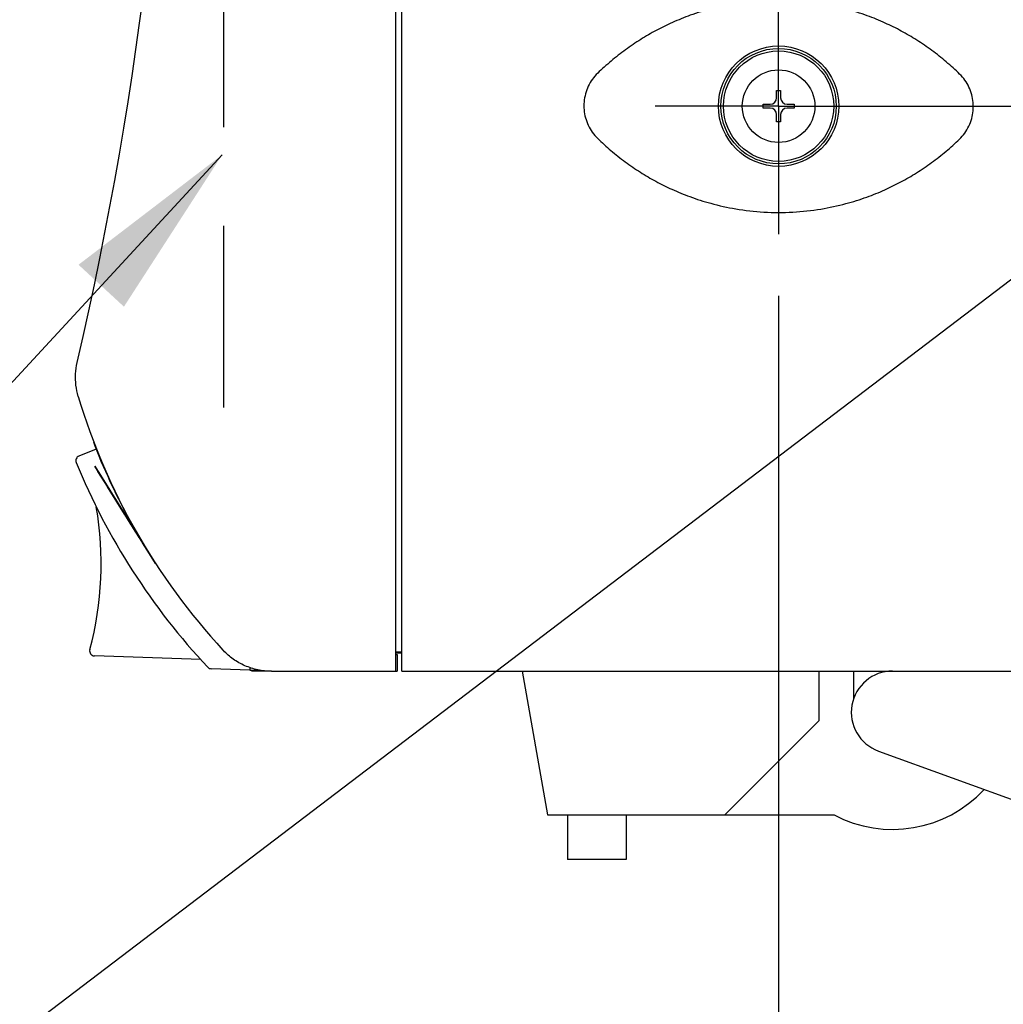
# Model space of a CAD drawing. Header units: inches. Extents: x 0 to 34, y 0 to 22.
# Tile 28 of 72: x 14.5 to 15.5, y 14.1 to 15.1. Entities that reach past the tile are written whole.
import ezdxf

# ---------------------------------------------------------------- set-up
doc = ezdxf.new("R2010")
doc.units = ezdxf.units.IN
doc.header["$LTSCALE"] = 1.87
doc.header["$MEASUREMENT"] = 0
doc.linetypes.add('CENTER', pattern=[0.6, 0.375, -0.075, 0.075, -0.075])
doc.linetypes.add('PHANTOM', pattern=[0.8, 0.45, -0.05, 0.1, -0.05, 0.1, -0.05])
doc.layers.get('0').update_dxf_attribs({"linetype": 'CONTINUOUS'})
for name, color, linetype in [('DATUMCURVES', 7, 'CONTINUOUS'), ('DEFAULT_1', 7, 'CENTER'), ('DETAIL', 7, 'CONTINUOUS'), ('DIMENSIONS', 7, 'CONTINUOUS')]:
    doc.layers.add(name, color=color, linetype=linetype)
doc.styles.get("Standard").update_dxf_attribs({"font": 'txt', "width": 0.8})
doc.dimstyles.new('DIMSTYLE_2', dxfattribs={"dimtxt": 0.125, "dimasz": 0.18, "dimexe": 0.18, "dimexo": 0.0625, "dimgap": 0.09, "dimtad": 0, "dimtih": 1, "dimtoh": 1, "dimdec": 3, "dimlfac": 3, "dimzin": 4, "dimdsep": 46, "dimtxsty": 'STANDARD', "dimblk": '_FILLED', "dimblk1": '_FILLED', "dimblk2": '_FILLED', "dimcen": 0.09, "dimadec": 0, "dimazin": 0, "dimtp": 0.001, "dimtm": 0.001, "dimtfac": 1, "dimtdec": 3, "dimtofl": 0, "dimtmove": 0, "dimatfit": 3, "dimldrblk": '_FILLED', "dimfxl": 1, "dimtolj": 1, "dimtzin": 4, "dimarcsym": 0})

# ---------------------------------------------------------------- blocks, each defined once
blk = doc.blocks.new('_FILLED')
at = {"color": 0, "linetype": 'BYBLOCK'}
blk.add_solid([(0, 0), (-1, 0.1736), (-1, -0.1736)], dxfattribs=at)
blk = doc.blocks.new('*D13')
at = {"layer": 'DIMENSIONS', "color": 2, "linetype": 'CONTINUOUS'}
for p, q in [((15.88138, 15.08703), (15.88138, 11.86678)), ((15.27371, 14.81138), (15.27371, 11.86678)), ((15.27371, 11.99178), (14.86682, 11.99178)), ((15.88138, 11.99178), (16.24138, 11.99178))]:
    blk.add_line(p, q, dxfattribs=at)
at = {"layer": 'DIMENSIONS', "color": 2, "linetype": 'CONTINUOUS', "xscale": 0.18, "yscale": 0.18, "zscale": 0.18}
blk.add_blockref('_FILLED', (15.27371, 11.99178), dxfattribs=at)
at = {"layer": 'DIMENSIONS', "color": 2, "linetype": 'CONTINUOUS', "xscale": 0.18, "yscale": 0.18, "zscale": 0.18, "rotation": 180}
blk.add_blockref('_FILLED', (15.88138, 11.99178), dxfattribs=at)
at = {"layer": 'DIMENSIONS', "color": 2, "linetype": 'CONTINUOUS', "width": 0.8}
for s, p in [('[', (14.20432, 11.92928)), (']', (14.70432, 11.92928)), ('1.823', (13.57932, 11.92928)), ('46.3', (14.30432, 11.92928))]:
    blk.add_text(s, height=0.125, dxfattribs=at).set_placement(p)
blk = doc.blocks.new('*D14')
at = {"layer": 'DIMENSIONS', "color": 2, "linetype": 'CONTINUOUS'}
for p, q in [((13.13671, 15.90085), (13.13671, 16.26085)), ((15.68223, 15.90085), (13.01171, 15.90085)), ((15.68223, 15.28619), (13.01171, 15.28619)), ((13.13671, 15.28619), (13.13671, 14.92619))]:
    blk.add_line(p, q, dxfattribs=at)
at = {"layer": 'DIMENSIONS', "color": 2, "linetype": 'CONTINUOUS', "xscale": 0.18, "yscale": 0.18, "zscale": 0.18}
for p, rotation in [((13.13671, 15.90085), 270), ((13.13671, 15.28619), 90)]:
    blk.add_blockref('_FILLED', p, dxfattribs=dict(at, rotation=rotation))
at = {"layer": 'DIMENSIONS', "color": 2, "linetype": 'CONTINUOUS', "width": 0.8}
for s, p in [('1.844', (12.78671, 15.65797)), ('[', (12.78671, 15.47047)), ('46.84', (12.88671, 15.47047)), (']', (13.38671, 15.47047))]:
    blk.add_text(s, height=0.125, dxfattribs=at).set_placement(p)

msp = doc.modelspace()

# ---------------------------------------------------------------- linework, layer by layer
at = {"color": 7, "linetype": 'CONTINUOUS'}
for p, q in [((14.88671, 14.43202), (14.88671, 16.75535)), ((14.89288, 14.43219), (14.89288, 15.61751)), ((15.27175, 15.01172), (15.27175, 15.01893)), ((15.27175, 15.01893), (15.27568, 15.01893)), ((15.27568, 15.01893), (15.27568, 15.01172)), ((15.25797, 15.00122), (15.25797, 15.00515)), ((15.25797, 15.00515), (15.26518, 15.00515)), ((15.26518, 15.00122), (15.25797, 15.00122)), ((15.28224, 15.00515), (15.28946, 15.00515)), ((15.28946, 15.00122), (15.28224, 15.00122)), ((15.28946, 15.00515), (15.28946, 15.00122)), ((15.27175, 14.98744), (15.27175, 14.99466)), ((15.27568, 14.99466), (15.27568, 14.98744)), ((15.27568, 14.98744), (15.27175, 14.98744)), ((14.5837, 14.65647), (14.56639, 14.64954)), ((14.89288, 14.45118), (14.88671, 14.45118)), ((14.68946, 14.4438), (14.582, 14.44756)), ((14.89288, 14.45057), (14.88671, 14.45057)), ((14.89288, 14.45035), (14.88671, 14.45035)), ((14.88807, 14.44885), (14.88807, 14.43219)), ((14.73925, 14.43314), (14.70007, 14.43451)), ((14.73925, 14.4355), (14.73925, 14.43314)), ((14.73925, 14.43314), (14.74927, 14.43323)), ((14.74123, 14.43219), (14.74123, 14.43314)), ((14.75933, 14.43219), (14.74123, 14.43219)), ((14.76093, 14.43202), (14.88671, 14.43202)), ((14.88671, 14.43219), (14.88807, 14.43219)), ((14.89288, 14.43219), (20.25327, 14.43219)), ((15.01455, 14.43219), (15.04019, 14.28678)), ((15.31471, 14.38219), (15.31471, 14.43219)), ((15.34971, 14.40399), (15.34971, 14.43219)), ((15.31471, 14.38219), (15.21931, 14.28678)), ((15.37463, 14.35136), (15.55317, 14.28638)), ((15.04019, 14.28678), (15.32985, 14.28678)), ((15.06019, 14.28678), (15.06019, 14.24178)), ((15.11952, 14.28678), (15.11952, 14.24178)), ((15.11952, 14.24178), (15.06019, 14.24178))]:
    msp.add_line(p, q, dxfattribs=at)
at = {"color": 3, "linetype": 'CONTINUOUS'}
msp.add_line((14.88671, 14.44885), (14.88807, 14.44885), dxfattribs=at)
at = {"color": 7, "linetype": 'CONTINUOUS'}
for radius in [0.06083, 0.05833, 0.05579, 0.03667]:
    msp.add_circle((15.27371, 15.00319), radius, dxfattribs=at)
for centre, radius, start, end in [((10.90809, 15.59369), 3.75396, 346.91829, 13.08171), ((15.26518, 15.01172), 0.00656, 270, 360), ((15.28224, 15.01172), 0.00656, 180, 270), ((15.26518, 14.99466), 0.00656, 0, 90), ((15.28224, 14.99466), 0.00656, 90, 180), ((15.19252, 14.89756), 0.65433, 196.67266, 222.7482), ((14.60555, 14.66919), 0.025, 192.89574, 201.5), ((15.19016, 14.89947), 0.65333, 201.5, 209.36644), ((14.56825, 14.64489), 0.005, 111.83524, 202.26155), ((15.19016, 14.89947), 0.677, 202.26155, 223.19447), ((14.25555, 14.5408), 0.33333, 344.88083, 9.90478), ((14.58218, 14.45255), 0.005, 164.88083, 268), ((14.70025, 14.4395), 0.005, 223.19447, 268), ((15.38888, 14.39052), 0.04167, 90, 250), ((15.38888, 14.39885), 0.12667, 242.22448, 316.92726)]:
    msp.add_arc(centre, radius, start, end, dxfattribs=at)
for points, knots in [([(15.45676, 15.03563), (15.4524, 15.03989), (15.44332, 15.04818), (15.42886, 15.05965), (15.41366, 15.07004), (15.39788, 15.0793), (15.38119, 15.08759), (15.36268, 15.09518), (15.34117, 15.10206), (15.31619, 15.10758), (15.2884, 15.11074), (15.25956, 15.11081), (15.23175, 15.10778), (15.20674, 15.10238), (15.1852, 15.09561), (15.16665, 15.08811), (15.14992, 15.0799), (15.1341, 15.07072), (15.11885, 15.0604), (15.10433, 15.04901), (15.09521, 15.04076), (15.09083, 15.03652)], [0, 0, 0, 0, 0.045169, 0.090955, 0.136623, 0.181425, 0.226341, 0.274581, 0.329449, 0.393396, 0.463812, 0.53618, 0.606595, 0.670544, 0.725413, 0.773653, 0.818569, 0.863372, 0.909042, 0.95483, 1, 1, 1, 1]), ([(15.09083, 15.03652), (15.08888, 15.03464), (15.08531, 15.03051), (15.08114, 15.02348), (15.07827, 15.01581), (15.07681, 15.00776), (15.07679, 14.99957), (15.07821, 14.99151), (15.08105, 14.98383), (15.08518, 14.97678), (15.08873, 14.97263), (15.09067, 14.97074)], [0, 0, 0, 0, 0.110873, 0.222099, 0.333025, 0.444542, 0.555457, 0.666974, 0.777901, 0.889127, 1, 1, 1, 1]), ([(15.4566, 14.96985), (15.45855, 14.97174), (15.46212, 14.97586), (15.46629, 14.98289), (15.46916, 14.99056), (15.47062, 14.99861), (15.47064, 15.00681), (15.46922, 15.01486), (15.46638, 15.02255), (15.46225, 15.0296), (15.4587, 15.03374), (15.45676, 15.03563)], [0, 0, 0, 0, 0.110873, 0.222099, 0.333025, 0.444542, 0.555457, 0.666974, 0.777901, 0.889127, 1, 1, 1, 1]), ([(15.09067, 14.97074), (15.09503, 14.96648), (15.1041, 14.95819), (15.11857, 14.94673), (15.13377, 14.93633), (15.14955, 14.92708), (15.16624, 14.91878), (15.18475, 14.91119), (15.20626, 14.90432), (15.23124, 14.8988), (15.25903, 14.89564), (15.28787, 14.89557), (15.31568, 14.89859), (15.34069, 14.90399), (15.36223, 14.91076), (15.38077, 14.91826), (15.39751, 14.92647), (15.41333, 14.93565), (15.42858, 14.94597), (15.4431, 14.95737), (15.45222, 14.96561), (15.4566, 14.96985)], [0, 0, 0, 0, 0.045169, 0.090955, 0.136623, 0.181425, 0.226341, 0.274581, 0.329449, 0.393396, 0.463812, 0.53618, 0.606595, 0.670544, 0.725413, 0.773653, 0.818569, 0.863372, 0.909042, 0.95483, 1, 1, 1, 1]), ([(14.5657, 14.70983), (14.5646, 14.71351), (14.56303, 14.72107), (14.56267, 14.73263), (14.56376, 14.74028), (14.56463, 14.74401)], [0, 0, 0, 0, 0.333341, 0.666659, 1, 1, 1, 1]), ([(14.76093, 14.43202), (14.75635, 14.43202), (14.74719, 14.43297), (14.73404, 14.43717), (14.72224, 14.44385), (14.71547, 14.44975), (14.71249, 14.4529)], [0, 0, 0, 0, 0.25336, 0.506469, 0.759578, 1, 1, 1, 1])]:
    msp.add_open_spline(points, degree=3, knots=knots, dxfattribs=at)
msp.add_open_spline([(14.71249, 14.4529), (14.71233, 14.45307), (14.71218, 14.45324), (14.71202, 14.45341)], degree=3, dxfattribs=at)
at = {"layer": 'DATUMCURVES', "color": 40, "linetype": 'CONTINUOUS'}
for points in [[(14.61445, 14.5879, -1.53932), (14.61445, 14.5879, -1.53932), (14.58229, 14.63937, -1.6), (14.58229, 14.63937, -1.6)], [(14.58229, 14.63937, -1.6), (14.58229, 14.63937, -1.6), (14.61445, 14.5879, -1.66069), (14.61445, 14.5879, -1.66069)], [(14.64328, 14.54177, 1.2001), (14.62406, 14.57253, 1.2001), (14.60484, 14.60328, 1.2001), (14.58563, 14.63404, 1.2001)], [(14.64328, 14.54177, -0.39738), (14.62406, 14.57253, -0.39738), (14.60484, 14.60328, -0.39738), (14.58563, 14.63404, -0.39738)], [(14.58641, 14.63279, -1.86667), (14.58641, 14.63279, -1.86667), (14.64377, 14.54099, -1.92918), (14.64377, 14.54099, -1.92918)], [(14.64377, 14.54099, -1.80417), (14.64377, 14.54099, -1.80417), (14.58641, 14.63279, -1.86667), (14.58641, 14.63279, -1.86667)], [(14.59535, 14.61847, -2.01426), (14.59535, 14.61847, -2.01426), (14.61259, 14.59088, -2.01426), (14.61259, 14.59088, -2.01426)], [(14.61259, 14.59088, -1.97678), (14.61259, 14.59088, -1.97678), (14.59535, 14.61847, -1.97678), (14.59535, 14.61847, -1.97678)], [(14.61259, 14.59089, -2.21943), (14.61259, 14.59089, -2.21943), (14.59536, 14.61845, -2.21943), (14.59536, 14.61845, -2.21943)], [(14.6126, 14.59087, -2.04853), (14.6126, 14.59087, -2.04853), (14.59536, 14.61845, -2.027), (14.59536, 14.61845, -2.027)], [(14.59536, 14.61845, -2.1337), (14.59536, 14.61845, -2.1337), (14.6126, 14.59087, -2.1118), (14.6126, 14.59087, -2.1118)], [(14.6082, 14.59791, -2.08018), (14.6082, 14.59791, -2.08018), (14.59536, 14.61845, -2.091), (14.59536, 14.61845, -2.091)], [(14.59536, 14.61845, -2.06955), (14.59536, 14.61845, -2.06955), (14.6082, 14.59791, -2.08018), (14.6082, 14.59791, -2.08018)], [(14.59537, 14.61844, -2.17112), (14.59547, 14.61829, -2.16809), (14.59566, 14.61798, -2.16506), (14.59595, 14.61752, -2.16206)], [(14.59594, 14.61753, -2.16207), (14.5963, 14.61696, -2.15594), (14.59748, 14.61507, -2.15008), (14.59937, 14.61204, -2.14506)], [(14.59595, 14.61752, -2.16206), (14.59595, 14.61752, -2.16206), (14.59594, 14.61753, -2.16207), (14.59594, 14.61753, -2.16207)], [(14.59937, 14.61204, -2.14506), (14.60091, 14.60957, -2.14116), (14.60284, 14.60649, -2.13784), (14.60503, 14.60298, -2.13528)], [(14.59937, 14.61204, -2.14506), (14.59937, 14.61204, -2.14506), (14.59937, 14.61204, -2.14506), (14.59937, 14.61204, -2.14506)], [(14.60288, 14.60643, 0.51887), (14.60288, 14.60643, 0.51887), (14.62639, 14.5688, 0.51887), (14.62639, 14.5688, 0.51887)], [(14.60695, 14.59991, 0.50081), (14.60695, 14.59991, 0.50925), (14.60463, 14.60362, 0.5115), (14.60288, 14.60643, 0.51168)], [(14.60288, 14.60643, 0.82028), (14.60288, 14.60643, 0.82028), (14.62639, 14.5688, 0.82028), (14.62639, 14.5688, 0.82028)], [(14.60695, 14.59991, 0.80222), (14.60695, 14.59991, 0.81066), (14.60463, 14.60362, 0.81291), (14.60288, 14.60643, 0.81309)], [(14.60288, 14.60643, 0.78553), (14.60288, 14.60643, 0.78553), (14.62639, 14.5688, 0.78553), (14.62639, 14.5688, 0.78553)], [(14.60695, 14.59991, 0.76747), (14.60695, 14.59991, 0.77591), (14.60463, 14.60362, 0.77816), (14.60288, 14.60643, 0.77834)], [(14.60288, 14.60643, 1.05221), (14.60288, 14.60643, 1.05221), (14.62639, 14.5688, 1.05221), (14.62639, 14.5688, 1.05221)], [(14.60695, 14.59991, 1.03415), (14.60695, 14.59991, 1.04259), (14.60463, 14.60362, 1.04483), (14.60288, 14.60643, 1.04502)], [(14.60288, 14.60643, 1.8522), (14.60288, 14.60643, 1.8522), (14.62639, 14.5688, 1.8522), (14.62639, 14.5688, 1.8522)], [(14.60695, 14.59991, 1.83414), (14.60695, 14.59991, 1.84258), (14.60463, 14.60362, 1.84482), (14.60288, 14.60643, 1.84501)], [(14.60288, 14.60643, 1.6246), (14.60288, 14.60643, 1.6246), (14.61758, 14.5829, 1.6246), (14.61758, 14.5829, 1.6246)], [(14.61718, 14.58353, 1.59835), (14.61718, 14.58353, 1.59835), (14.60288, 14.60643, 1.61466), (14.60288, 14.60643, 1.61466)], [(14.60288, 14.60643, 1.58554), (14.60288, 14.60643, 1.58554), (14.62639, 14.5688, 1.58554), (14.62639, 14.5688, 1.58554)], [(14.60695, 14.59991, 1.56748), (14.60695, 14.59991, 1.57591), (14.60463, 14.60362, 1.57816), (14.60288, 14.60643, 1.57835)], [(14.6152, 14.58671, 2.13193), (14.61072, 14.59387, 2.13193), (14.60288, 14.60643, 2.13305), (14.60288, 14.60643, 2.14843)], [(14.60288, 14.60643, 2.11887), (14.60288, 14.60643, 2.11887), (14.62639, 14.5688, 2.11887), (14.62639, 14.5688, 2.11887)], [(14.60695, 14.59991, 2.1008), (14.60695, 14.59991, 2.10924), (14.60463, 14.60362, 2.11149), (14.60288, 14.60643, 2.11168)], [(14.60288, 14.60643, 2.38554), (14.60288, 14.60643, 2.38554), (14.62639, 14.5688, 2.38554), (14.62639, 14.5688, 2.38554)], [(14.60695, 14.59991, 2.36748), (14.60695, 14.59991, 2.37592), (14.60463, 14.60362, 2.37817), (14.60288, 14.60643, 2.37836)], [(14.60288, 14.60643, 1.31888), (14.60288, 14.60643, 1.31888), (14.62639, 14.5688, 1.31888), (14.62639, 14.5688, 1.31888)], [(14.60695, 14.59991, 1.30081), (14.60695, 14.59991, 1.30925), (14.60463, 14.60362, 1.3115), (14.60288, 14.60643, 1.31169)], [(14.60288, 14.60643, 2.65221), (14.60288, 14.60643, 2.65221), (14.62639, 14.5688, 2.65221), (14.62639, 14.5688, 2.65221)], [(14.60695, 14.59991, 2.63415), (14.60695, 14.59991, 2.64258), (14.60463, 14.60362, 2.64483), (14.60288, 14.60643, 2.64502)], [(14.61542, 14.58636, -0.5528), (14.61094, 14.59352, -0.5528), (14.60309, 14.60608, -0.55168), (14.60309, 14.60608, -0.53631)], [(14.60309, 14.60608, -1.06029), (14.60309, 14.60608, -1.06029), (14.6178, 14.58255, -1.06029), (14.6178, 14.58255, -1.06029)], [(14.6174, 14.58318, -1.08654), (14.6174, 14.58318, -1.08654), (14.60309, 14.60608, -1.07023), (14.60309, 14.60608, -1.07023)], [(14.60327, 14.60579, 1.89382), (14.60327, 14.60579, 1.89382), (14.60718, 14.59954, 1.89382), (14.60718, 14.59954, 1.89382)], [(14.61619, 14.58513, 1.86639), (14.61619, 14.58513, 1.86639), (14.60327, 14.60579, 1.86945), (14.60327, 14.60579, 1.86945)], [(14.60327, 14.60579, 2.42967), (14.60327, 14.60579, 2.42967), (14.60685, 14.60007, 2.42967), (14.60685, 14.60007, 2.42967)], [(14.60738, 14.59922, 2.39823), (14.60738, 14.59922, 2.39823), (14.60327, 14.60579, 2.39842), (14.60327, 14.60579, 2.39842)], [(14.6076, 14.59888, -0.28248), (14.6076, 14.59888, -0.28248), (14.60349, 14.60545, -0.2823), (14.60349, 14.60545, -0.2823)], [(14.60349, 14.60545, -0.25105), (14.60349, 14.60545, -0.25105), (14.60707, 14.59973, -0.25105), (14.60707, 14.59973, -0.25105)], [(14.6164, 14.58478, -0.81455), (14.6164, 14.58478, -0.81455), (14.60349, 14.60545, -0.81148), (14.60349, 14.60545, -0.81148)], [(14.60349, 14.60545, -0.78711), (14.60349, 14.60545, -0.78711), (14.6074, 14.5992, -0.78711), (14.6074, 14.5992, -0.78711)], [(14.60503, 14.60298, -2.13528), (14.60726, 14.59942, -2.13244), (14.60988, 14.59522, -2.13092), (14.61257, 14.59091, -2.13092)], [(14.60503, 14.60298, -2.13528), (14.60503, 14.60298, -2.13528), (14.60503, 14.60298, -2.13528), (14.60503, 14.60298, -2.13528)], [(14.61054, 14.59416, 0.27292), (14.60786, 14.59845, 0.27292), (14.60621, 14.6011, 0.27073), (14.60621, 14.6011, 0.26623)], [(14.60621, 14.6011, 0.26623), (14.60621, 14.6011, 0.26398), (14.6068, 14.60015, 0.25992), (14.61018, 14.59474, 0.25992)], [(14.60658, 14.6005, 2.1478), (14.60658, 14.6005, 2.14212), (14.61003, 14.59498, 2.1408), (14.61308, 14.59011, 2.14049)], [(14.60884, 14.59689, 2.15293), (14.60751, 14.59901, 2.15268), (14.60658, 14.6005, 2.15105), (14.60658, 14.6005, 2.1478)], [(14.60678, 14.60018, 1.08033), (14.60678, 14.60018, 1.07421), (14.60947, 14.59588, 1.07402), (14.61119, 14.59313, 1.07396)], [(14.60905, 14.59654, -0.53181), (14.60773, 14.59866, -0.53206), (14.6068, 14.60015, -0.53368), (14.6068, 14.60015, -0.53693)], [(14.6068, 14.60015, -0.53693), (14.6068, 14.60015, -0.54262), (14.61025, 14.59463, -0.54393), (14.61329, 14.58976, -0.54425)], [(14.60685, 14.60007, 2.42967), (14.6093, 14.59615, 2.42542), (14.61626, 14.58502, 2.41454), (14.62639, 14.5688, 2.41348)], [(14.61019, 14.59472, 0.80097), (14.61019, 14.59472, 0.80097), (14.60695, 14.59991, 0.80097), (14.60695, 14.59991, 0.80097)], [(14.61019, 14.59472, 0.76622), (14.61019, 14.59472, 0.76622), (14.60695, 14.59991, 0.76622), (14.60695, 14.59991, 0.76622)], [(14.61019, 14.59472, 1.0329), (14.61019, 14.59472, 1.0329), (14.60695, 14.59991, 1.0329), (14.60695, 14.59991, 1.0329)], [(14.61019, 14.59472, 1.83289), (14.61019, 14.59472, 1.83289), (14.60695, 14.59991, 1.83289), (14.60695, 14.59991, 1.83289)], [(14.61019, 14.59472, 1.56623), (14.61019, 14.59472, 1.56623), (14.60695, 14.59991, 1.56623), (14.60695, 14.59991, 1.56623)], [(14.61019, 14.59472, 2.09955), (14.61019, 14.59472, 2.09955), (14.60695, 14.59991, 2.09955), (14.60695, 14.59991, 2.09955)], [(14.61019, 14.59472, 2.36623), (14.61019, 14.59472, 2.36623), (14.60695, 14.59991, 2.36623), (14.60695, 14.59991, 2.36623)], [(14.61019, 14.59472, 0.49956), (14.61019, 14.59472, 0.49956), (14.60695, 14.59991, 0.49956), (14.60695, 14.59991, 0.49956)], [(14.61019, 14.59472, 1.29956), (14.61019, 14.59472, 1.29956), (14.60695, 14.59991, 1.29956), (14.60695, 14.59991, 1.29956)], [(14.61019, 14.59472, 2.6329), (14.61019, 14.59472, 2.6329), (14.60695, 14.59991, 2.6329), (14.60695, 14.59991, 2.6329)], [(14.60707, 14.59973, -0.25105), (14.60952, 14.5958, -0.2553), (14.61647, 14.58467, -0.26617), (14.62661, 14.56845, -0.26723)], [(14.60718, 14.59954, 1.87576), (14.60718, 14.59954, 1.87576), (14.61228, 14.59138, 1.8742), (14.61228, 14.59138, 1.8742)], [(14.62639, 14.5688, 2.40448), (14.61698, 14.58385, 2.40542), (14.6095, 14.59583, 2.41654), (14.60738, 14.59922, 2.42029)], [(14.6074, 14.5992, -0.80517), (14.6074, 14.5992, -0.80517), (14.6125, 14.59103, -0.80674), (14.6125, 14.59103, -0.80674)], [(14.60748, 14.59906, 1.61591), (14.60748, 14.59906, 1.61591), (14.61758, 14.5829, 1.60479), (14.61758, 14.5829, 1.60479)], [(14.61758, 14.5829, 1.61585), (14.61188, 14.59202, 1.61585), (14.60821, 14.5979, 1.61604), (14.60748, 14.59906, 1.61604)], [(14.62661, 14.56845, -0.27623), (14.6172, 14.58351, -0.2753), (14.60972, 14.59548, -0.26417), (14.6076, 14.59888, -0.26042)], [(14.6077, 14.59871, -1.06898), (14.6077, 14.59871, -1.06898), (14.6178, 14.58255, -1.0801), (14.6178, 14.58255, -1.0801)], [(14.6178, 14.58255, -1.06904), (14.6121, 14.59167, -1.06904), (14.60843, 14.59755, -1.06885), (14.6077, 14.59871, -1.06885)], [(14.60817, 14.59797, -1.5999), (14.60817, 14.59797, -1.60481), (14.61031, 14.59453, -1.60495), (14.61169, 14.59233, -1.605)], [(14.60943, 14.59594, 1.36087), (14.61182, 14.59212, 1.36087), (14.61331, 14.58973, 1.35806), (14.6139, 14.58878, 1.35556)], [(14.61278, 14.59058, 1.34469), (14.61278, 14.59058, 1.34731), (14.61265, 14.5908, 1.35212), (14.6096, 14.59567, 1.35212)], [(14.60965, 14.59559, -1.31984), (14.61204, 14.59177, -1.31984), (14.61353, 14.58938, -1.32265), (14.61412, 14.58843, -1.32515)], [(14.613, 14.59024, -1.33602), (14.613, 14.59024, -1.3334), (14.61286, 14.59045, -1.32859), (14.60982, 14.59532, -1.32859)], [(14.61018, 14.59474, 0.25992), (14.61372, 14.58907, 0.25992), (14.61449, 14.58785, 0.26317), (14.61449, 14.58785, 0.26648)], [(14.62639, 14.5688, 0.81153), (14.62639, 14.5688, 0.81153), (14.61019, 14.59472, 0.81153), (14.61019, 14.59472, 0.81153)], [(14.62639, 14.5688, 0.77678), (14.62639, 14.5688, 0.77678), (14.61019, 14.59472, 0.77678), (14.61019, 14.59472, 0.77678)], [(14.62639, 14.5688, 1.04346), (14.62639, 14.5688, 1.04346), (14.61019, 14.59472, 1.04346), (14.61019, 14.59472, 1.04346)], [(14.62639, 14.5688, 1.84345), (14.62639, 14.5688, 1.84345), (14.61019, 14.59472, 1.84345), (14.61019, 14.59472, 1.84345)], [(14.62639, 14.5688, 1.57679), (14.62639, 14.5688, 1.57679), (14.61019, 14.59472, 1.57679), (14.61019, 14.59472, 1.57679)], [(14.62639, 14.5688, 2.11011), (14.62639, 14.5688, 2.11011), (14.61019, 14.59472, 2.11011), (14.61019, 14.59472, 2.11011)], [(14.62639, 14.5688, 2.37679), (14.62639, 14.5688, 2.37679), (14.61019, 14.59472, 2.37679), (14.61019, 14.59472, 2.37679)], [(14.62639, 14.5688, 0.51012), (14.62639, 14.5688, 0.51012), (14.61019, 14.59472, 0.51012), (14.61019, 14.59472, 0.51012)], [(14.62639, 14.5688, 1.31013), (14.62639, 14.5688, 1.31013), (14.61019, 14.59472, 1.31013), (14.61019, 14.59472, 1.31013)], [(14.62639, 14.5688, 2.64346), (14.62639, 14.5688, 2.64346), (14.61019, 14.59472, 2.64346), (14.61019, 14.59472, 2.64346)], [(14.61449, 14.58785, 0.26648), (14.61449, 14.58785, 0.26954), (14.61333, 14.58971, 0.27292), (14.61054, 14.59416, 0.27292)], [(14.61257, 14.59091, -2.13092), (14.61258, 14.5909, -2.13092), (14.61259, 14.59089, -2.13092), (14.6126, 14.59088, -2.13092)], [(14.6126, 14.59088, -2.13092), (14.6126, 14.59088, -2.13092), (14.61259, 14.59089, -2.13092), (14.61259, 14.59089, -2.13092)], [(14.61677, 14.58419, -1.87508), (14.61677, 14.58419, -1.86664), (14.61445, 14.5879, -1.86439), (14.6127, 14.59071, -1.8642)], [(14.61609, 14.58528, 1.34331), (14.61609, 14.58528, 1.34331), (14.61278, 14.59058, 1.34331), (14.61278, 14.59058, 1.34331)], [(14.61631, 14.58493, -1.3374), (14.61631, 14.58493, -1.3374), (14.613, 14.59024, -1.3374), (14.613, 14.59024, -1.3374)], [(14.61308, 14.59011, 2.14049), (14.61308, 14.59011, 2.14049), (14.61314, 14.59, 2.14061), (14.61314, 14.59, 2.14061)], [(14.61329, 14.58976, -0.54425), (14.61329, 14.58976, -0.54425), (14.61336, 14.58965, -0.54412), (14.61336, 14.58965, -0.54412)], [(14.6139, 14.58878, 1.35556), (14.6139, 14.58878, 1.35556), (14.61397, 14.58868, 1.35556), (14.61397, 14.58868, 1.35556)], [(14.61987, 14.57924, 2.66533), (14.61867, 14.58115, 2.66533), (14.61556, 14.58613, 2.66533), (14.6139, 14.58878, 2.67208)], [(14.62008, 14.57889, -0.01538), (14.61889, 14.5808, -0.01538), (14.61578, 14.58578, -0.01538), (14.61412, 14.58843, -0.00863)], [(14.61412, 14.58843, -1.32515), (14.61412, 14.58843, -1.32515), (14.61419, 14.58833, -1.32515), (14.61419, 14.58833, -1.32515)], [(14.6147, 14.58751, 1.88007), (14.6147, 14.58751, 1.87889), (14.61473, 14.58746, 1.87589), (14.61639, 14.58481, 1.8742)], [(14.61884, 14.58088, 2.15374), (14.61586, 14.58565, 2.15374), (14.6149, 14.58719, 2.15011), (14.6149, 14.58719, 2.14736)], [(14.61491, 14.58716, -0.80086), (14.61491, 14.58716, -0.80205), (14.61495, 14.58711, -0.80505), (14.6166, 14.58446, -0.80674)], [(14.61906, 14.58054, -0.53099), (14.61608, 14.58531, -0.53099), (14.61512, 14.58684, -0.53462), (14.61512, 14.58684, -0.53737)], [(14.62702, 14.56779, 2.14799), (14.62702, 14.56779, 2.13455), (14.62106, 14.57733, 2.13193), (14.6152, 14.58671, 2.13193)], [(14.62724, 14.56744, -0.53674), (14.62724, 14.56744, -0.55018), (14.62128, 14.57699, -0.5528), (14.61542, 14.58636, -0.5528)], [(14.61944, 14.57993, 1.35325), (14.61622, 14.58507, 1.35325), (14.61609, 14.58528, 1.34737), (14.61609, 14.58528, 1.34331)], [(14.61639, 14.58481, 1.8742), (14.61639, 14.58481, 1.8742), (14.61619, 14.58513, 1.86639), (14.61619, 14.58513, 1.86639)], [(14.61627, 14.58499, 0.27317), (14.61627, 14.58499, 0.27317), (14.61621, 14.58509, 0.27304), (14.61621, 14.58509, 0.27304)], [(14.61965, 14.57958, -1.32747), (14.61644, 14.58472, -1.32747), (14.61631, 14.58493, -1.33334), (14.61631, 14.58493, -1.3374)], [(14.62385, 14.57286, -1.6122), (14.62165, 14.57638, -1.61195), (14.61935, 14.58007, -1.61165), (14.61638, 14.58482, -1.60396)], [(14.6166, 14.58446, -0.80674), (14.6166, 14.58446, -0.80674), (14.6164, 14.58478, -0.81455), (14.6164, 14.58478, -0.81455)], [(14.62002, 14.579, -1.87633), (14.62002, 14.579, -1.87633), (14.61677, 14.58419, -1.87633), (14.61677, 14.58419, -1.87633)], [(14.62639, 14.5688, 1.06496), (14.62364, 14.5732, 1.06527), (14.62076, 14.57781, 1.06565), (14.61705, 14.58374, 1.07527)], [(14.62119, 14.57712, 1.59835), (14.62119, 14.57712, 1.59835), (14.61718, 14.58353, 1.59835), (14.61718, 14.58353, 1.59835)], [(14.61733, 14.5833, -2.05447), (14.61733, 14.5833, -2.05447), (14.62104, 14.57736, -2.05909), (14.62104, 14.57736, -2.05909)], [(14.62085, 14.57767, -2.10128), (14.62085, 14.57767, -2.10128), (14.61733, 14.5833, -2.10575), (14.61733, 14.5833, -2.10575)], [(14.61734, 14.58329, -2.13056), (14.62004, 14.57896, -2.13077), (14.62268, 14.57474, -2.13223), (14.62502, 14.571, -2.13481)], [(14.62141, 14.57677, -1.08654), (14.62141, 14.57677, -1.08654), (14.6174, 14.58318, -1.08654), (14.6174, 14.58318, -1.08654)], [(14.61758, 14.5829, 1.62954), (14.61758, 14.5829, 1.62954), (14.62119, 14.57712, 1.62954), (14.62119, 14.57712, 1.62954)], [(14.6178, 14.58255, -1.05535), (14.6178, 14.58255, -1.05535), (14.62141, 14.57677, -1.05535), (14.62141, 14.57677, -1.05535)], [(14.61917, 14.58036, 1.34025), (14.61917, 14.58036, 1.34025), (14.6192, 14.5803, 1.34019), (14.6192, 14.5803, 1.34019)], [(14.6192, 14.5803, 1.34019), (14.62046, 14.57828, 1.34019), (14.62331, 14.57373, 1.34081), (14.62331, 14.57373, 1.34669)], [(14.61939, 14.58001, -1.34046), (14.61939, 14.58001, -1.34046), (14.61942, 14.57995, -1.34053), (14.61942, 14.57995, -1.34053)], [(14.61942, 14.57995, -1.34053), (14.62068, 14.57794, -1.34053), (14.62353, 14.57338, -1.3399), (14.62353, 14.57338, -1.33403)], [(14.62331, 14.57373, 1.34669), (14.62331, 14.57373, 1.35019), (14.62205, 14.57574, 1.35325), (14.61944, 14.57993, 1.35325)], [(14.62353, 14.57338, -1.33403), (14.62353, 14.57338, -1.33053), (14.62227, 14.57539, -1.32747), (14.61965, 14.57958, -1.32747)], [(14.6201, 14.57887, 1.87376), (14.62202, 14.5758, 1.87414), (14.62331, 14.57373, 1.87607), (14.62331, 14.57373, 1.87995)], [(14.62048, 14.57826, 0.26073), (14.62048, 14.57826, 0.26073), (14.62051, 14.5782, 0.26073), (14.62051, 14.5782, 0.26073)]]:
    msp.add_open_spline(points, degree=3, dxfattribs=at)
for points, knots in [([(14.61445, 14.5879, 1.02381), (14.6175, 14.58303, 1.02381), (14.6236, 14.57327, 1.02622), (14.63089, 14.5616, 1.03564), (14.63589, 14.55359, 1.04941), (14.6378, 14.55055, 1.06666), (14.63589, 14.55359, 1.08392), (14.63089, 14.5616, 1.09768), (14.6236, 14.57327, 1.10712), (14.61445, 14.58791, 1.11072), (14.60531, 14.60254, 1.10712), (14.59801, 14.61421, 1.09768), (14.59301, 14.62222, 1.08392), (14.59111, 14.62526, 1.06666), (14.59301, 14.62222, 1.04941), (14.59801, 14.61421, 1.03564), (14.60531, 14.60254, 1.02622), (14.6114, 14.59278, 1.02381), (14.61445, 14.5879, 1.02381)], [0, 0, 0, 0, 0.062499, 0.124999, 0.187498, 0.249998, 0.312475, 0.374952, 0.43743, 0.499907, 0.562408, 0.624908, 0.687409, 0.749909, 0.812432, 0.874955, 0.937477, 1, 1, 1, 1]), ([(14.61445, 14.5879, 1.55714), (14.6175, 14.58303, 1.55714), (14.6236, 14.57327, 1.55955), (14.63089, 14.5616, 1.56897), (14.63589, 14.55359, 1.58274), (14.6378, 14.55055, 1.6), (14.63589, 14.55359, 1.61726), (14.63089, 14.5616, 1.63101), (14.6236, 14.57327, 1.64045), (14.61445, 14.58791, 1.64404), (14.60531, 14.60254, 1.64045), (14.59801, 14.61421, 1.63101), (14.59301, 14.62222, 1.61726), (14.59111, 14.62526, 1.6), (14.59301, 14.62222, 1.58274), (14.59801, 14.61421, 1.56897), (14.60531, 14.60254, 1.55955), (14.6114, 14.59278, 1.55714), (14.61445, 14.5879, 1.55714)], [0, 0, 0, 0, 0.062483, 0.124966, 0.187449, 0.249932, 0.312425, 0.374919, 0.437413, 0.499907, 0.562424, 0.624941, 0.687458, 0.749976, 0.812482, 0.874988, 0.937494, 1, 1, 1, 1]), ([(14.61445, 14.5879, 2.35714), (14.6175, 14.58303, 2.35714), (14.6236, 14.57327, 2.35956), (14.63089, 14.5616, 2.36898), (14.63589, 14.55359, 2.38274), (14.6378, 14.55055, 2.4), (14.63589, 14.55359, 2.41725), (14.63089, 14.5616, 2.43101), (14.6236, 14.57327, 2.44046), (14.61445, 14.58791, 2.44405), (14.60531, 14.60254, 2.44046), (14.59801, 14.61421, 2.43101), (14.59301, 14.62222, 2.41725), (14.59111, 14.62526, 2.4), (14.59301, 14.62222, 2.38274), (14.59801, 14.61421, 2.36898), (14.60531, 14.60254, 2.35956), (14.6114, 14.59278, 2.35714), (14.61445, 14.5879, 2.35714)], [0, 0, 0, 0, 0.062499, 0.124999, 0.187498, 0.249998, 0.312475, 0.374952, 0.43743, 0.499907, 0.562408, 0.624908, 0.687409, 0.749909, 0.812432, 0.874955, 0.937477, 1, 1, 1, 1]), ([(14.61445, 14.5879, 0.49048), (14.6175, 14.58303, 0.49048), (14.6236, 14.57327, 0.49289), (14.63089, 14.5616, 0.50231), (14.63589, 14.55359, 0.51607), (14.6378, 14.55055, 0.53333), (14.63589, 14.55359, 0.55059), (14.63089, 14.5616, 0.56435), (14.6236, 14.57327, 0.57379), (14.61445, 14.58791, 0.57738), (14.60531, 14.60254, 0.57379), (14.59801, 14.61421, 0.56435), (14.59301, 14.62222, 0.55059), (14.59111, 14.62526, 0.53333), (14.59301, 14.62222, 0.51607), (14.59801, 14.61421, 0.50231), (14.60531, 14.60254, 0.49289), (14.6114, 14.59278, 0.49048), (14.61445, 14.5879, 0.49048)], [0, 0, 0, 0, 0.062489, 0.124978, 0.187467, 0.249956, 0.312444, 0.374931, 0.437419, 0.499907, 0.562418, 0.624929, 0.68744, 0.749951, 0.812463, 0.874976, 0.937488, 1, 1, 1, 1]), ([(14.61445, 14.5879, -0.04287), (14.6175, 14.58303, -0.04287), (14.6236, 14.57327, -0.04045), (14.63089, 14.5616, -0.03103), (14.63589, 14.55359, -0.01726), (14.6378, 14.55055, -0.00001), (14.63589, 14.55359, 0.01725), (14.63089, 14.5616, 0.03101), (14.6236, 14.57327, 0.04045), (14.61445, 14.58791, 0.04404), (14.60531, 14.60254, 0.04045), (14.59801, 14.61421, 0.03101), (14.59301, 14.62222, 0.01725), (14.59111, 14.62526, -0.00001), (14.59301, 14.62222, -0.01726), (14.59801, 14.61421, -0.03103), (14.60531, 14.60254, -0.04045), (14.6114, 14.59278, -0.04287), (14.61445, 14.5879, -0.04287)], [0, 0, 0, 0, 0.062488, 0.124977, 0.187465, 0.249954, 0.312442, 0.37493, 0.437419, 0.499907, 0.562419, 0.62493, 0.687442, 0.749954, 0.812465, 0.874977, 0.937488, 1, 1, 1, 1]), ([(14.61445, 14.5879, 0.22381), (14.6175, 14.58303, 0.22381), (14.6236, 14.57327, 0.22622), (14.63089, 14.5616, 0.23564), (14.63589, 14.55359, 0.24941), (14.6378, 14.55055, 0.26667), (14.63589, 14.55359, 0.28393), (14.63089, 14.5616, 0.29768), (14.6236, 14.57327, 0.30712), (14.61445, 14.58791, 0.31071), (14.60531, 14.60254, 0.30712), (14.59801, 14.61421, 0.29768), (14.59301, 14.62222, 0.28393), (14.59111, 14.62526, 0.26667), (14.59301, 14.62222, 0.24941), (14.59801, 14.61421, 0.23564), (14.60531, 14.60254, 0.22622), (14.6114, 14.59278, 0.22381), (14.61445, 14.5879, 0.22381)], [0, 0, 0, 0, 0.062494, 0.124988, 0.187482, 0.249976, 0.312458, 0.374941, 0.437424, 0.499907, 0.562413, 0.624919, 0.687425, 0.749931, 0.812449, 0.874966, 0.937483, 1, 1, 1, 1]), ([(14.61445, 14.5879, -1.3762), (14.6175, 14.58303, -1.3762), (14.6236, 14.57327, -1.37378), (14.63089, 14.5616, -1.36436), (14.63589, 14.55359, -1.3506), (14.6378, 14.55055, -1.33334), (14.63589, 14.55359, -1.31608), (14.63089, 14.5616, -1.30232), (14.6236, 14.57327, -1.29288), (14.61445, 14.58791, -1.28929), (14.60531, 14.60254, -1.29288), (14.59801, 14.61421, -1.30232), (14.59301, 14.62222, -1.31608), (14.59111, 14.62526, -1.33334), (14.59301, 14.62222, -1.3506), (14.59801, 14.61421, -1.36436), (14.60531, 14.60254, -1.37378), (14.6114, 14.59278, -1.3762), (14.61445, 14.5879, -1.3762)], [0, 0, 0, 0, 0.062488, 0.124977, 0.187465, 0.249954, 0.312442, 0.37493, 0.437419, 0.499907, 0.562419, 0.62493, 0.687442, 0.749954, 0.812465, 0.874977, 0.937488, 1, 1, 1, 1]), ([(14.61445, 14.5879, -0.5762), (14.6175, 14.58303, -0.5762), (14.6236, 14.57327, -0.57378), (14.63089, 14.5616, -0.56436), (14.63589, 14.55359, -0.55059), (14.6378, 14.55055, -0.53334), (14.63589, 14.55359, -0.51608), (14.63089, 14.5616, -0.50232), (14.6236, 14.57327, -0.49288), (14.61445, 14.58791, -0.48929), (14.60531, 14.60254, -0.49288), (14.59801, 14.61421, -0.50232), (14.59301, 14.62222, -0.51608), (14.59111, 14.62526, -0.53334), (14.59301, 14.62222, -0.55059), (14.59801, 14.61421, -0.56436), (14.60531, 14.60254, -0.57378), (14.6114, 14.59278, -0.5762), (14.61445, 14.5879, -0.5762)], [0, 0, 0, 0, 0.062501, 0.125001, 0.187502, 0.250002, 0.312479, 0.374955, 0.437431, 0.499907, 0.562406, 0.624906, 0.687405, 0.749905, 0.812428, 0.874952, 0.937476, 1, 1, 1, 1]), ([(14.61445, 14.5879, -1.10953), (14.6175, 14.58303, -1.10953), (14.6236, 14.57327, -1.10711), (14.63089, 14.5616, -1.0977), (14.63589, 14.55359, -1.08393), (14.6378, 14.55055, -1.06668), (14.63589, 14.55359, -1.04941), (14.63089, 14.5616, -1.03565), (14.6236, 14.57327, -1.02621), (14.61445, 14.58791, -1.02262), (14.60531, 14.60254, -1.02621), (14.59801, 14.61421, -1.03565), (14.59301, 14.62222, -1.04941), (14.59111, 14.62526, -1.06668), (14.59301, 14.62222, -1.08393), (14.59801, 14.61421, -1.0977), (14.60531, 14.60254, -1.10711), (14.6114, 14.59278, -1.10953), (14.61445, 14.5879, -1.10953)], [0, 0, 0, 0, 0.062488, 0.124977, 0.187465, 0.249954, 0.312442, 0.37493, 0.437419, 0.499907, 0.562419, 0.62493, 0.687442, 0.749954, 0.812465, 0.874977, 0.937488, 1, 1, 1, 1]), ([(14.61445, 14.5879, -1.6343), (14.61689, 14.584, -1.6343), (14.62177, 14.5762, -1.63237), (14.6276, 14.56686, -1.62483), (14.6316, 14.56046, -1.61382), (14.63313, 14.55802, -1.60001), (14.6316, 14.56046, -1.5862), (14.6276, 14.56686, -1.5752), (14.62177, 14.5762, -1.56764), (14.61445, 14.58791, -1.56477), (14.60713, 14.59961, -1.56764), (14.6013, 14.60895, -1.5752), (14.5973, 14.61535, -1.5862), (14.59578, 14.61779, -1.60001), (14.5973, 14.61535, -1.61382), (14.6013, 14.60895, -1.62483), (14.60713, 14.59961, -1.63237), (14.61201, 14.59181, -1.6343), (14.61445, 14.5879, -1.6343)], [0, 0, 0, 0, 0.062492, 0.124985, 0.187477, 0.249969, 0.312462, 0.374954, 0.437446, 0.499939, 0.562446, 0.624954, 0.687462, 0.749969, 0.812477, 0.874985, 0.937492, 1, 1, 1, 1]), ([(14.61084, 14.59368, 0.25117), (14.60796, 14.59829, 0.25117), (14.60479, 14.60336, 0.25361), (14.60273, 14.60666, 0.26), (14.60224, 14.60744, 0.26612), (14.60267, 14.60676, 0.27163), (14.60409, 14.60448, 0.27664), (14.60829, 14.59776, 0.28184), (14.61283, 14.5905, 0.28192), (14.61449, 14.58785, 0.28192)], [0, 0, 0, 0, 0.180526, 0.27079, 0.361053, 0.440921, 0.52079, 0.680526, 1, 1, 1, 1]), ([(14.61043, 14.59435, 1.33244), (14.60822, 14.59787, 1.33244), (14.6045, 14.60383, 1.33478), (14.60175, 14.60823, 1.34649), (14.60447, 14.60389, 1.36087), (14.60943, 14.59594, 1.36087)], [0, 0, 0, 0, 0.313691, 0.627382, 1, 1, 1, 1]), ([(14.61119, 14.59313, 1.06546), (14.60736, 14.59925, 1.06546), (14.60425, 14.60424, 1.06939), (14.60296, 14.6063, 1.07623), (14.60283, 14.6065, 1.08027), (14.60296, 14.6063, 1.08303), (14.60344, 14.60552, 1.08697), (14.60466, 14.60358, 1.09103), (14.60694, 14.59992, 1.09437), (14.61013, 14.59482, 1.09557), (14.61311, 14.59006, 1.09459), (14.61579, 14.58576, 1.0916), (14.61842, 14.58156, 1.08477), (14.62067, 14.57795, 1.07851), (14.62174, 14.57625, 1.07652), (14.62228, 14.57537, 1.07602)], [0, 0, 0, 0, 0.066661, 0.099991, 0.133321, 0.169297, 0.205272, 0.277223, 0.349175, 0.421126, 0.482053, 0.542981, 0.664836, 0.832418, 1, 1, 1, 1]), ([(14.60288, 14.60643, 2.14843), (14.60288, 14.60643, 2.14933), (14.60301, 14.60622, 2.15283), (14.60442, 14.60396, 2.15816), (14.60606, 14.60134, 2.1603), (14.6076, 14.59888, 2.16121), (14.60884, 14.59689, 2.16161)], [0, 0, 0, 0, 0.238172, 0.476344, 0.738172, 1, 1, 1, 1]), ([(14.60288, 14.60643, 2.68052), (14.60288, 14.60643, 2.68511), (14.60427, 14.60419, 2.69218), (14.60945, 14.59591, 2.69598), (14.61275, 14.59063, 2.69302), (14.61374, 14.58905, 2.68946)], [0, 0, 0, 0, 0.308223, 0.616445, 1, 1, 1, 1]), ([(14.6139, 14.58878, 2.67208), (14.61344, 14.58952, 2.67033), (14.61227, 14.59139, 2.66764), (14.60942, 14.59597, 2.66629), (14.60646, 14.60069, 2.66747), (14.6038, 14.60495, 2.67146), (14.60288, 14.60643, 2.67665), (14.60288, 14.60643, 2.68052)], [0, 0, 0, 0, 0.176398, 0.352797, 0.514598, 0.676398, 1, 1, 1, 1]), ([(14.61065, 14.594, -1.34828), (14.60844, 14.59752, -1.34828), (14.60472, 14.60349, -1.34593), (14.60197, 14.60788, -1.33423), (14.60468, 14.60354, -1.31984), (14.60965, 14.59559, -1.31984)], [0, 0, 0, 0, 0.313764, 0.627527, 1, 1, 1, 1]), ([(14.61412, 14.58843, -0.00863), (14.61366, 14.58918, -0.01038), (14.61249, 14.59105, -0.01307), (14.60963, 14.59562, -0.01443), (14.60668, 14.60035, -0.01325), (14.60402, 14.6046, -0.00925), (14.60309, 14.60608, -0.00407), (14.60309, 14.60608, -0.0002)], [0, 0, 0, 0, 0.176398, 0.352797, 0.514598, 0.676398, 1, 1, 1, 1]), ([(14.60309, 14.60608, -0.0002), (14.60309, 14.60608, 0.0044), (14.60449, 14.60384, 0.01146), (14.60967, 14.59556, 0.01527), (14.61296, 14.59029, 0.01231), (14.61396, 14.5887, 0.00874)], [0, 0, 0, 0, 0.308246, 0.616492, 1, 1, 1, 1]), ([(14.60309, 14.60608, -0.53631), (14.60309, 14.60608, -0.5354), (14.60323, 14.60587, -0.5319), (14.60464, 14.60361, -0.52657), (14.60627, 14.60099, -0.52443), (14.60781, 14.59853, -0.52352), (14.60905, 14.59654, -0.52312)], [0, 0, 0, 0, 0.23804, 0.47608, 0.73804, 1, 1, 1, 1]), ([(14.61169, 14.59233, -1.6118), (14.60863, 14.59722, -1.6118), (14.60614, 14.60121, -1.60866), (14.6051, 14.60286, -1.60319), (14.60501, 14.60302, -1.59995), (14.60511, 14.60286, -1.59774), (14.60549, 14.60224, -1.5946), (14.60646, 14.60069, -1.59135), (14.60829, 14.59776, -1.58868), (14.61084, 14.59368, -1.58772), (14.61322, 14.58987, -1.5885), (14.61537, 14.58643, -1.59089), (14.61747, 14.58307, -1.59636), (14.61928, 14.58019, -1.60136), (14.62013, 14.57882, -1.60295), (14.62057, 14.57812, -1.60335)], [0, 0, 0, 0, 0.06666, 0.09999, 0.13332, 0.169279, 0.205239, 0.277158, 0.349076, 0.420995, 0.48194, 0.542886, 0.664777, 0.832388, 1, 1, 1, 1]), ([(14.6095, 14.59583, 2.68621), (14.60872, 14.59708, 2.68617), (14.60707, 14.59972, 2.68513), (14.6063, 14.60095, 2.68044), (14.60719, 14.59952, 2.67605), (14.60925, 14.59622, 2.67463), (14.61166, 14.59237, 2.67591), (14.61275, 14.59063, 2.68061), (14.61182, 14.59212, 2.6853), (14.61031, 14.59454, 2.68625), (14.6095, 14.59583, 2.68621)], [0, 0, 0, 0, 0.109529, 0.219059, 0.372443, 0.525828, 0.649549, 0.77327, 0.886635, 1, 1, 1, 1]), ([(14.62331, 14.57373, 0.54737), (14.62331, 14.57373, 0.54849), (14.62302, 14.57419, 0.55073), (14.62158, 14.57649, 0.55257), (14.61943, 14.57994, 0.55341), (14.6171, 14.58366, 0.5537), (14.61493, 14.58714, 0.55377), (14.61276, 14.59061, 0.5537), (14.61044, 14.59433, 0.55341), (14.60829, 14.59776, 0.55257), (14.60687, 14.60004, 0.55073), (14.60644, 14.60073, 0.54737), (14.60687, 14.60004, 0.54401), (14.60829, 14.59776, 0.54217), (14.61044, 14.59433, 0.54133), (14.61276, 14.59061, 0.54104), (14.61493, 14.58714, 0.54097), (14.6171, 14.58366, 0.54104), (14.61943, 14.57994, 0.54133), (14.62158, 14.57649, 0.54217), (14.62302, 14.57419, 0.54401), (14.62331, 14.57373, 0.54625), (14.62331, 14.57373, 0.54737)], [0, 0, 0, 0, 0.0625, 0.125, 0.1875, 0.21875, 0.25, 0.28125, 0.3125, 0.375, 0.4375, 0.5, 0.5625, 0.625, 0.6875, 0.71875, 0.75, 0.78125, 0.8125, 0.875, 0.9375, 1, 1, 1, 1]), ([(14.6096, 14.59567, 1.35212), (14.60917, 14.59636, 1.35212), (14.60804, 14.59817, 1.3518), (14.60685, 14.60007, 1.34973), (14.60642, 14.60075, 1.34628), (14.60696, 14.59989, 1.34272), (14.60857, 14.59732, 1.34062), (14.61001, 14.59501, 1.34056), (14.61043, 14.59435, 1.34056)], [0, 0, 0, 0, 0.222553, 0.333829, 0.445106, 0.583829, 0.722553, 1, 1, 1, 1]), ([(14.60972, 14.59548, 0.00549), (14.60894, 14.59673, 0.00545), (14.60729, 14.59937, 0.00442), (14.60652, 14.6006, -0.00028), (14.60741, 14.59917, -0.00466), (14.60947, 14.59587, -0.00608), (14.61188, 14.59202, -0.0048), (14.61297, 14.59028, -0.0001), (14.61204, 14.59177, 0.00458), (14.61052, 14.59419, 0.00553), (14.60972, 14.59548, 0.00549)], [0, 0, 0, 0, 0.109558, 0.219116, 0.372515, 0.525913, 0.649664, 0.773414, 0.886707, 1, 1, 1, 1]), ([(14.61705, 14.58374, 1.07527), (14.61551, 14.58621, 1.07927), (14.6134, 14.58958, 1.08478), (14.61022, 14.59468, 1.0877), (14.60678, 14.60018, 1.08458), (14.60678, 14.60018, 1.08033)], [0, 0, 0, 0, 0.314808, 0.629617, 1, 1, 1, 1]), ([(14.60982, 14.59532, -1.32859), (14.60939, 14.59601, -1.32859), (14.60826, 14.59782, -1.32891), (14.60707, 14.59972, -1.33098), (14.60664, 14.6004, -1.33444), (14.60718, 14.59954, -1.33799), (14.60879, 14.59697, -1.3401), (14.61023, 14.59466, -1.34015), (14.61065, 14.594, -1.34015)], [0, 0, 0, 0, 0.222612, 0.333918, 0.445225, 0.583918, 0.722612, 1, 1, 1, 1]), ([(14.61638, 14.58482, -1.60396), (14.61515, 14.58679, -1.60075), (14.61346, 14.58949, -1.59634), (14.61091, 14.59357, -1.59401), (14.60817, 14.59797, -1.5965), (14.60817, 14.59797, -1.5999)], [0, 0, 0, 0, 0.314955, 0.62991, 1, 1, 1, 1]), ([(14.61621, 14.58509, 0.27304), (14.6178, 14.58255, 0.27104), (14.61936, 14.58005, 0.25786), (14.61478, 14.58738, 0.25117), (14.61084, 14.59368, 0.25117)], [0, 0, 0, 0, 0.26088, 1, 1, 1, 1]), ([(14.61228, 14.59138, 1.8742), (14.61198, 14.59186, 1.87501), (14.61136, 14.59286, 1.87676), (14.61067, 14.59395, 1.8824), (14.61206, 14.59174, 1.89191), (14.61588, 14.58563, 1.89557), (14.61858, 14.58131, 1.89557)], [0, 0, 0, 0, 0.210398, 0.420796, 0.710398, 1, 1, 1, 1]), ([(14.6125, 14.59103, -0.80674), (14.6122, 14.59151, -0.80592), (14.61157, 14.59251, -0.80417), (14.61089, 14.59361, -0.79853), (14.61227, 14.59139, -0.78903), (14.61609, 14.58528, -0.78536), (14.61879, 14.58096, -0.78536)], [0, 0, 0, 0, 0.210407, 0.420815, 0.710407, 1, 1, 1, 1]), ([(14.61314, 14.59, 2.14061), (14.61271, 14.59069, 2.14121), (14.61198, 14.59186, 2.1425), (14.61133, 14.59291, 2.14552), (14.61106, 14.59333, 2.1499), (14.61166, 14.59238, 2.1553), (14.61397, 14.58868, 2.1608), (14.61669, 14.58433, 2.16249), (14.61844, 14.58152, 2.16249)], [0, 0, 0, 0, 0.174774, 0.262161, 0.349548, 0.512161, 0.674774, 1, 1, 1, 1]), ([(14.61336, 14.58965, -0.54412), (14.61293, 14.59034, -0.54352), (14.6122, 14.59151, -0.54223), (14.61154, 14.59256, -0.53921), (14.61128, 14.59298, -0.53483), (14.61187, 14.59203, -0.52943), (14.61418, 14.58833, -0.52393), (14.6169, 14.58398, -0.52225), (14.61866, 14.58117, -0.52225)], [0, 0, 0, 0, 0.174886, 0.262329, 0.349772, 0.512329, 0.674886, 1, 1, 1, 1]), ([(14.61374, 14.58905, 2.68946), (14.6143, 14.58815, 2.69158), (14.61562, 14.58604, 2.69484), (14.61897, 14.58068, 2.69684), (14.6247, 14.57151, 2.69432), (14.62702, 14.56779, 2.68658), (14.62702, 14.56779, 2.68071)], [0, 0, 0, 0, 0.252788, 0.505576, 0.752788, 1, 1, 1, 1]), ([(14.61396, 14.5887, 0.00874), (14.61452, 14.5878, 0.01087), (14.61583, 14.58569, 0.01413), (14.61918, 14.58033, 0.01612), (14.62491, 14.57116, 0.01361), (14.62724, 14.56744, 0.00587), (14.62724, 14.56744, -0.00001)], [0, 0, 0, 0, 0.252788, 0.505576, 0.752788, 1, 1, 1, 1]), ([(14.61397, 14.58868, 1.35556), (14.61409, 14.58849, 1.35634), (14.61465, 14.58758, 1.35885), (14.61674, 14.58424, 1.36161), (14.61948, 14.57986, 1.3626), (14.62264, 14.5748, 1.36148), (14.62582, 14.56972, 1.35727), (14.62702, 14.56779, 1.35159), (14.62702, 14.56779, 1.34712)], [0, 0, 0, 0, 0.237305, 0.355958, 0.474611, 0.605958, 0.737305, 1, 1, 1, 1]), ([(14.61419, 14.58833, -1.32515), (14.6143, 14.58814, -1.32437), (14.61487, 14.58723, -1.32186), (14.61696, 14.58389, -1.3191), (14.6197, 14.57951, -1.31811), (14.62286, 14.57445, -1.31924), (14.62604, 14.56937, -1.32345), (14.62724, 14.56744, -1.32912), (14.62724, 14.56744, -1.33359)], [0, 0, 0, 0, 0.237305, 0.355958, 0.474611, 0.605958, 0.737305, 1, 1, 1, 1]), ([(14.62331, 14.57373, 1.87995), (14.62331, 14.57373, 1.88414), (14.61962, 14.57964, 1.88872), (14.6147, 14.58751, 1.8847), (14.6147, 14.58751, 1.88007)], [0, 0, 0, 0, 0.546618, 1, 1, 1, 1]), ([(14.62353, 14.57338, -0.80099), (14.62353, 14.57338, -0.7968), (14.61983, 14.5793, -0.79222), (14.61491, 14.58716, -0.79623), (14.61491, 14.58716, -0.80086)], [0, 0, 0, 0, 0.546618, 1, 1, 1, 1])]:
    msp.add_open_spline(points, degree=3, knots=knots, dxfattribs=at)
at = {"layer": 'DEFAULT_1', "color": 2, "linetype": 'CENTER'}
for q in [(15.27371, 15.11562), (15.14897, 15.00319), (15.27371, 14.87388), (19.75255, 15.00319)]:
    msp.add_line((15.27371, 15.00319), q, dxfattribs=at)
at = {"layer": 'DETAIL', "color": 8, "linetype": 'PHANTOM'}
msp.add_line((14.7126, 16.39759), (14.7126, 14.69864), dxfattribs=at)
at = {"layer": 'DETAIL', "color": 2, "linetype": 'CONTINUOUS'}
for p, q in [((15.97099, 15.17949), (14.13671, 13.78434)), ((14.71105, 14.95394), (14.13671, 14.33206))]:
    msp.add_line(p, q, dxfattribs=at)
at = {"layer": 'DETAIL', "color": 8, "linetype": 'PHANTOM'}
msp.add_arc((15.30717, 14.35072), 0.73455, 221.65057, 355.21933, dxfattribs=at)
at = {"layer": 'DETAIL', "color": 2, "linetype": 'CONTINUOUS'}
msp.add_solid([(14.61188, 14.8005), (14.71105, 14.95394), (14.56597, 14.84291)], dxfattribs=at)

# ---------------------------------------------------------------- dimensions: what is measured, and where the dimension line sits
at = {"layer": 'DIMENSIONS', "color": 2, "linetype": 'CONTINUOUS'}
for base, p1, p2, angle, picture, middle in [((13.13671, 15.28619), (15.68223, 15.90085), (15.68223, 15.28619), 270, '*D14', (13.13671, 15.62672)), ((15.27371, 11.99178), (15.88138, 15.08703), (15.27371, 14.81138), 180, '*D13', (14.19182, 11.99178))]:
    dim = msp.add_linear_dim(base=base, p1=p1, p2=p2, angle=angle, dimstyle='DIMSTYLE_2', dxfattribs=at)
    dim.commit()
    dim.dimension.update_dxf_attribs({"geometry": picture, "text_midpoint": middle, "dimtype": 160})

doc.saveas('drawing.dxf')
